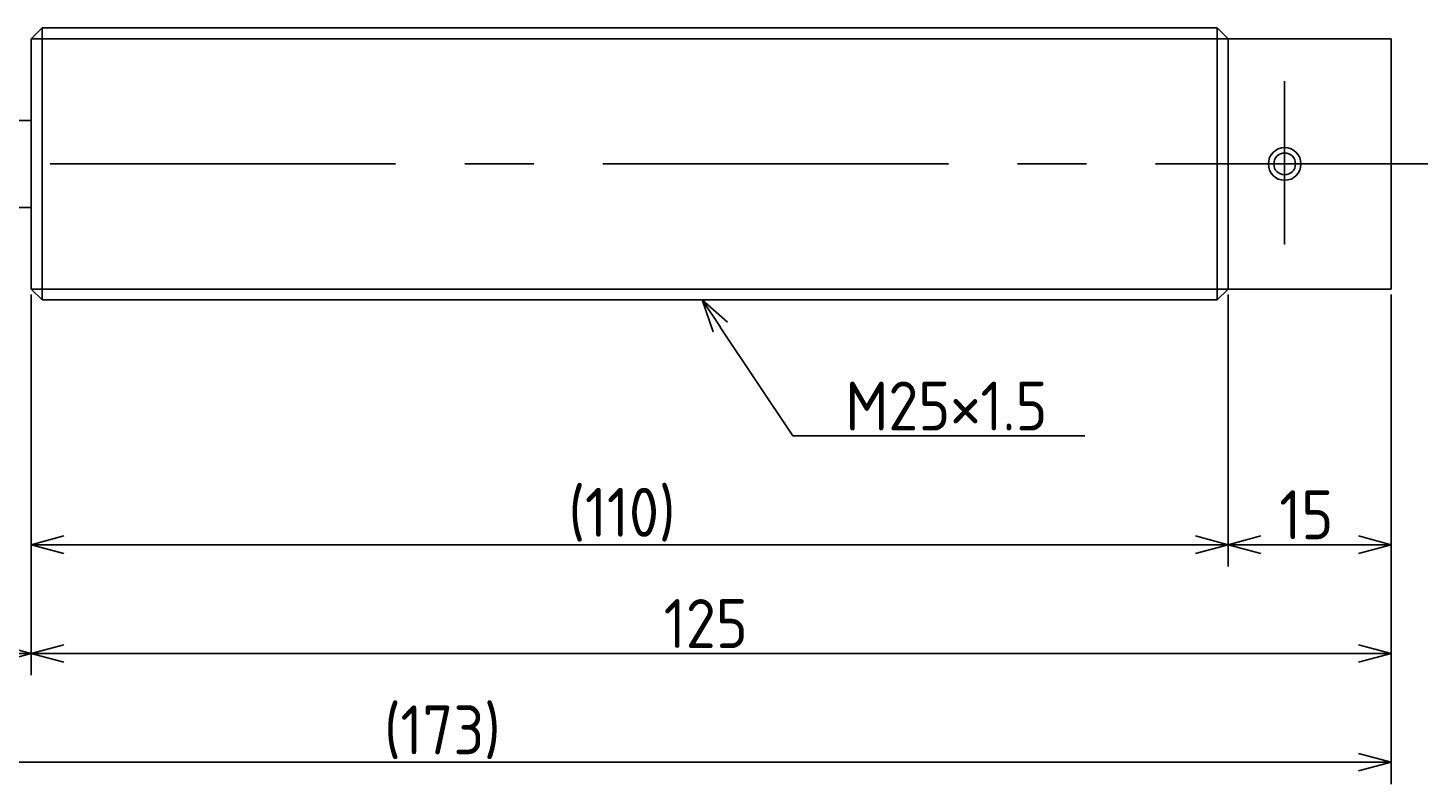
# Model space of a CAD drawing. Extents: x 40 to 373, y 128 to 211.
# Tile 3 of 3: x 245 to 373, y 128 to 198. Entities that reach past the tile are written whole.
import ezdxf

# ---------------------------------------------------------------- set-up
doc = ezdxf.new("R2010")
doc.units = 0
doc.linetypes.add('CENTER', pattern=[50.8, 31.75, -6.35, 6.35, -6.35])
doc.layers.get('0').update_dxf_attribs({"linetype": 'CONTINUOUS'})
doc.layers.get('DEFPOINTS').update_dxf_attribs({"linetype": 'CONTINUOUS'})
doc.layers.add('図形', color=7, linetype='CONTINUOUS')
doc.layers.add('寸法_文字', color=3, linetype='CONTINUOUS')
doc.layers.get('0').off()
doc.styles.add('DIMENSION', font='isocp.shx', dxfattribs={"bigfont": 'bigfont.shx'})
doc.dimstyles.get("Standard").update_dxf_attribs({"dimtxt": 0.18, "dimasz": 0.18, "dimexe": 0.18, "dimexo": 0.0625, "dimgap": 0.09, "dimtad": 0, "dimtih": 1, "dimtoh": 1, "dimzin": 0, "dimcen": 0.09, "dimazin": 3, "dimtfac": 1, "dimtofl": 0, "dimtmove": 0, "dimatfit": 3})

# ---------------------------------------------------------------- blocks, each defined once
blk = doc.blocks.new('_OPEN30')
at = {"color": 0, "linetype": 'BYBLOCK'}
for p, q in [((-1, 0.268), (0, 0)), ((0, 0), (-1, -0.268)), ((0, 0), (-1, 0))]:
    blk.add_line(p, q, dxfattribs=at)
blk = doc.blocks.new('*U4')
at = {"layer": '寸法_文字', "color": 3, "style": 'DIMENSION'}
blk.add_text('15', height=4.5, dxfattribs=at).set_placement((359.71, 150.5))
blk = doc.blocks.new('*D3')
at = {"layer": 'DEFPOINTS', "color": 0}
for p in [(355, 173.5), (370, 173.5), (355, 150)]:
    blk.add_point(p, dxfattribs=at)
at = {"layer": '寸法_文字', "color": 3}
for p, q in [((355, 173), (355, 148)), ((370, 173), (370, 148)), ((367, 150), (358, 150))]:
    blk.add_line(p, q, dxfattribs=at)
at = {"layer": '寸法_文字'}
blk.add_blockref('*U4', (0, 0), dxfattribs=at)
at = {"layer": '寸法_文字', "color": 3, "xscale": 3, "yscale": 3, "zscale": 3, "rotation": 180}
blk.add_blockref('_OPEN30', (355, 150), dxfattribs=at)
at = {"layer": '寸法_文字', "color": 3, "xscale": 3, "yscale": 3, "zscale": 3}
blk.add_blockref('_OPEN30', (370, 150), dxfattribs=at)
blk = doc.blocks.new('*U6')
at = {"layer": '寸法_文字', "color": 3, "style": 'DIMENSION'}
blk.add_text('(110)', height=4.5, dxfattribs=at).set_placement((294.375, 150.725))
blk = doc.blocks.new('*D5')
at = {"layer": 'DEFPOINTS', "color": 0}
for p in [(245, 173.5), (355, 173.5), (245, 150)]:
    blk.add_point(p, dxfattribs=at)
at = {"layer": '寸法_文字', "color": 3}
for p, q in [((245, 173), (245, 148)), ((355, 173), (355, 148)), ((352, 150), (248, 150))]:
    blk.add_line(p, q, dxfattribs=at)
at = {"layer": '寸法_文字'}
blk.add_blockref('*U6', (0, 0), dxfattribs=at)
at = {"layer": '寸法_文字', "color": 3, "xscale": 3, "yscale": 3, "zscale": 3, "rotation": 180}
blk.add_blockref('_OPEN30', (245, 150), dxfattribs=at)
at = {"layer": '寸法_文字', "color": 3, "xscale": 3, "yscale": 3, "zscale": 3}
blk.add_blockref('_OPEN30', (355, 150), dxfattribs=at)
blk = doc.blocks.new('*U8')
at = {"layer": '寸法_文字', "color": 3, "style": 'DIMENSION'}
blk.add_text('30', height=4.5, dxfattribs=at).set_placement((226.85, 140.5))
blk = doc.blocks.new('*D7')
at = {"layer": 'DEFPOINTS', "color": 0}
for p in [(215, 174), (245, 173.5), (215, 140)]:
    blk.add_point(p, dxfattribs=at)
at = {"layer": '寸法_文字', "color": 3}
for p, q in [((215, 173.5), (215, 138)), ((245, 173), (245, 138)), ((242, 140), (218, 140))]:
    blk.add_line(p, q, dxfattribs=at)
at = {"layer": '寸法_文字'}
blk.add_blockref('*U8', (0, 0), dxfattribs=at)
at = {"layer": '寸法_文字', "color": 3, "xscale": 3, "yscale": 3, "zscale": 3, "rotation": 180}
blk.add_blockref('_OPEN30', (215, 140), dxfattribs=at)
at = {"layer": '寸法_文字', "color": 3, "xscale": 3, "yscale": 3, "zscale": 3}
blk.add_blockref('_OPEN30', (245, 140), dxfattribs=at)
blk = doc.blocks.new('*U12')
at = {"layer": '寸法_文字', "color": 3, "style": 'DIMENSION'}
blk.add_text('125', height=4.5, dxfattribs=at).set_placement((303.13, 140.5))
blk = doc.blocks.new('*D11')
at = {"layer": 'DEFPOINTS', "color": 0}
for p in [(245, 173.5), (370, 173.5), (370, 140)]:
    blk.add_point(p, dxfattribs=at)
at = {"layer": '寸法_文字', "color": 3}
for p, q in [((245, 173), (245, 138)), ((370, 173), (370, 138)), ((248, 140), (367, 140))]:
    blk.add_line(p, q, dxfattribs=at)
at = {"layer": '寸法_文字'}
blk.add_blockref('*U12', (0, 0), dxfattribs=at)
at = {"layer": '寸法_文字', "color": 3, "xscale": 3, "yscale": 3, "zscale": 3, "rotation": 180}
blk.add_blockref('_OPEN30', (245, 140), dxfattribs=at)
at = {"layer": '寸法_文字', "color": 3, "xscale": 3, "yscale": 3, "zscale": 3}
blk.add_blockref('_OPEN30', (370, 140), dxfattribs=at)
blk = doc.blocks.new('*U14')
at = {"layer": '寸法_文字', "color": 3, "style": 'DIMENSION'}
blk.add_text('(173)', height=4.5, dxfattribs=at).set_placement((277.425, 130.725))
blk = doc.blocks.new('*D13')
at = {"layer": 'DEFPOINTS', "color": 0}
for p in [(197, 184.5), (370, 173.5), (370, 130)]:
    blk.add_point(p, dxfattribs=at)
at = {"layer": '寸法_文字', "color": 3}
for p, q in [((197, 184), (197, 128)), ((370, 173), (370, 128)), ((200, 130), (367, 130))]:
    blk.add_line(p, q, dxfattribs=at)
at = {"layer": '寸法_文字'}
blk.add_blockref('*U14', (0, 0), dxfattribs=at)
at = {"layer": '寸法_文字', "color": 3, "xscale": 3, "yscale": 3, "zscale": 3, "rotation": 180}
blk.add_blockref('_OPEN30', (197, 130), dxfattribs=at)
at = {"layer": '寸法_文字', "color": 3, "xscale": 3, "yscale": 3, "zscale": 3}
blk.add_blockref('_OPEN30', (370, 130), dxfattribs=at)
blk = doc.blocks.new('*U26')
at = {"layer": '寸法_文字'}
blk.add_lwpolyline([(308.33, 170), (315, 160), (320, 160), (341.84, 160)], dxfattribs=at)
at = {"layer": '寸法_文字', "xscale": 3, "yscale": 3, "zscale": 3, "rotation": 123.6900675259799}
blk.add_blockref('_OPEN30', (306.67, 172.5), dxfattribs=at)
blk = doc.blocks.new('*U27')
at = {"layer": '寸法_文字', "style": 'DIMENSION'}
blk.add_text('M25×1.5', height=4.5, dxfattribs=at).set_placement((319.825, 160.5))

msp = doc.modelspace()

# ---------------------------------------------------------------- linework, layer by layer
at = {"layer": '図形'}
for p, q in [((245, 196.5), (246, 197.5)), ((246, 197.5), (354, 197.5)), ((246, 197.5), (246, 172.5)), ((354, 197.5), (354, 172.5)), ((355, 196.5), (354, 197.5)), ((245, 196.5), (245, 173.5)), ((355, 196.5), (370, 196.5)), ((355, 196.5), (355, 173.5)), ((370, 196.5), (370, 173.5)), ((245, 189), (215, 189)), ((245, 181), (215, 181)), ((245, 173.5), (246, 172.5)), ((246.004, 172.5), (354, 172.5)), ((355, 173.5), (354, 172.5)), ((355, 173.5), (370, 173.5))]:
    msp.add_line(p, q, dxfattribs=at)
at = {"layer": '図形', "color": 3}
for p, q in [((245, 196.5), (355, 196.5)), ((245, 173.5), (355, 173.5))]:
    msp.add_line(p, q, dxfattribs=at)
at = {"layer": '図形', "color": 3, "linetype": 'CENTER'}
for p, q in [((360.2, 192.622), (360.2, 177.607)), ((195.938, 185), (373.375, 185))]:
    msp.add_line(p, q, dxfattribs=at)
at = {"layer": '図形'}
msp.add_circle((360.2, 185), 1.5, dxfattribs=at)
at = {"layer": '図形', "color": 3}
msp.add_circle((360.2, 185), 1, dxfattribs=at)

# ---------------------------------------------------------------- block references
at = {"layer": '寸法_文字'}
for name in ['*U26', '*U27']:
    msp.add_blockref(name, (0, 0), dxfattribs=at)

# ---------------------------------------------------------------- dimensions: what is measured, and where the dimension line sits
for base, p1, p2, picture, middle in [((370, 130), (197, 184.5), (370, 173.5), '*D13', (283.5, 130)), ((245, 150), (355, 173.5), (245, 173.5), '*D5', (300, 150))]:
    dim = msp.add_linear_dim(base=base, p1=p1, p2=p2, text='(<>)', dimstyle='Standard', dxfattribs=at)
    dim.commit()
    dim.dimension.update_dxf_attribs({"geometry": picture, "text_midpoint": middle, "dimtype": 128})
for base, p1, p2, picture, middle in [((215, 140), (245, 173.5), (215, 174), '*D7', (230, 140)), ((370, 140), (245, 173.5), (370, 173.5), '*D11', (307.5, 140)), ((355, 150), (370, 173.5), (355, 173.5), '*D3', (362.5, 150))]:
    dim = msp.add_linear_dim(base=base, p1=p1, p2=p2, dimstyle='Standard', dxfattribs=at)
    dim.commit()
    dim.dimension.update_dxf_attribs({"geometry": picture, "text_midpoint": middle, "dimtype": 128})

doc.saveas('drawing.dxf')
